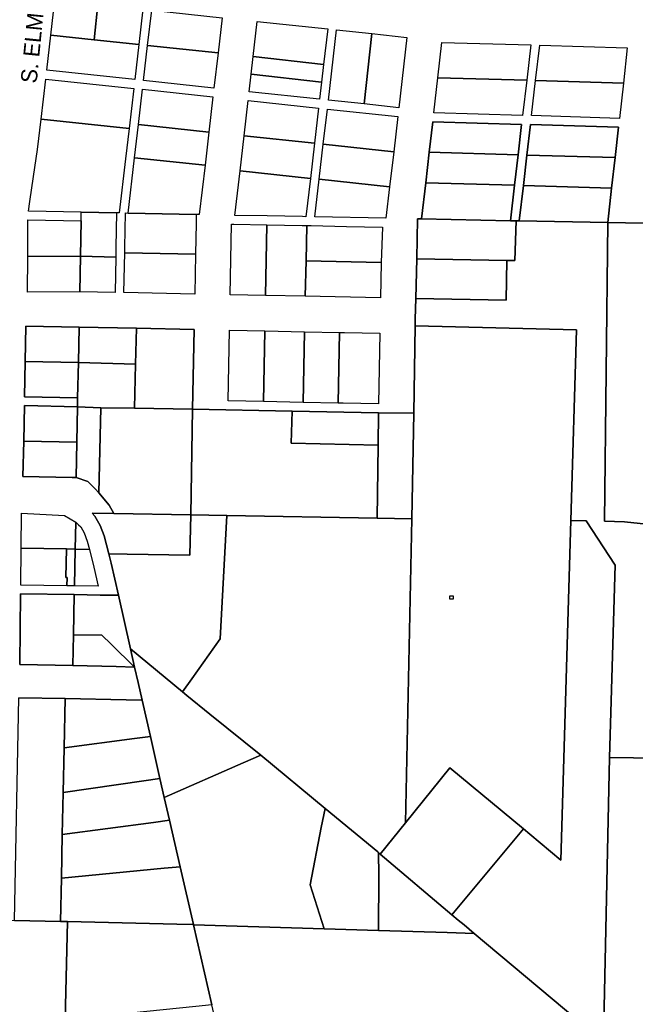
# Model space of a CAD drawing. Header units: feet. Extents: x 1267057 to 1687180, y 137439 to 673336.
# Tile 99 of 159: x 1334519 to 1335667, y 436612 to 438448. Entities that reach past the tile are written whole.
import ezdxf
from ezdxf.enums import TextEntityAlignment as Align

# ---------------------------------------------------------------- set-up
doc = ezdxf.new("R2010")
doc.units = ezdxf.units.FT
doc.header["$MEASUREMENT"] = 0
doc.layers.add('mercercounty', color=247, linetype='Continuous')
doc.layers.add('MOT-PHASE 2', color=5, linetype='Continuous')
doc.styles.add('Slanted-Normal', font='font31.shx', dxfattribs={"height": 0.14})

msp = doc.modelspace()

# ---------------------------------------------------------------- linework, layer by layer
at = {"layer": 'mercercounty'}
for points in [[(1334577.2, 438419.2), (1334584.8, 438484.8), (1334665.1, 438476.2), (1334748.9, 438467.3), (1334741.3, 438401.8), (1334733.7, 438336.2), (1334569.6, 438353.6), (1334577.2, 438419.2)], [(1334665.1, 438476.2), (1334658.2, 438410.6), (1334577.2, 438419.2), (1334584.8, 438484.8), (1334665.1, 438476.2)], [(1334665.1, 438476.2), (1334748.9, 438467.3), (1334741.3, 438401.8), (1334658.2, 438410.6), (1334665.1, 438476.2)], [(1334757.7, 438400), (1334765.3, 438465.6), (1334896.6, 438451.6), (1334889, 438386.1), (1334881.4, 438320.5), (1334750.1, 438334.4), (1334757.7, 438400)], [(1334889, 438386.1), (1334757.7, 438400), (1334765.3, 438465.6), (1334896.6, 438451.6), (1334889, 438386.1)], [(1334950.8, 438346.6), (1334954.6, 438379.1), (1334962.2, 438444.6), (1335093.5, 438430.7), (1335085.8, 438364.4), (1335082, 438331.7), (1335078.3, 438299.6), (1334947, 438313.5), (1334950.8, 438346.6)], [(1335085.8, 438364.4), (1334954.6, 438379.1), (1334962.2, 438444.6), (1335093.5, 438430.7), (1335085.8, 438364.4)], [(1334577.2, 438419.2), (1334658.2, 438410.6), (1334741.3, 438401.8), (1334733.7, 438336.2), (1334569.6, 438353.6), (1334577.2, 438419.2)], [(1335161.1, 438290.8), (1335094.7, 438297.8), (1335109.9, 438428.9), (1335175.4, 438422), (1335161.1, 438290.8)], [(1335175.4, 438422), (1335241.1, 438415), (1335225.9, 438283.9), (1335161.1, 438290.8), (1335094.7, 438297.8), (1335109.9, 438428.9), (1335175.4, 438422)], [(1335175.4, 438422), (1335241.1, 438415), (1335225.9, 438283.9), (1335161.1, 438290.8), (1335175.4, 438422)], [(1334889, 438386.1), (1334881.4, 438320.5), (1334750.1, 438334.4), (1334757.7, 438400), (1334889, 438386.1)], [(1335464.4, 438335), (1335456.8, 438269.2), (1335291.2, 438274), (1335298.9, 438339.8), (1335306.5, 438405.6), (1335472, 438400.8), (1335464.4, 438335)], [(1335464.4, 438335), (1335298.9, 438339.8), (1335306.5, 438405.6), (1335472, 438400.8), (1335464.4, 438335)], [(1335481, 438334.5), (1335488.6, 438400.2), (1335652, 438395.6), (1335644.7, 438329.8), (1335637.3, 438264), (1335473.4, 438269), (1335481, 438334.5)], [(1335644.7, 438329.8), (1335481, 438334.5), (1335488.6, 438400.2), (1335652, 438395.6), (1335644.7, 438329.8)], [(1334950.8, 438346.6), (1334954.6, 438379.1), (1335085.8, 438364.4), (1335082, 438331.7), (1334950.8, 438346.6)], [(1335082, 438331.7), (1335078.3, 438299.6), (1334947, 438313.5), (1334950.8, 438346.6), (1335082, 438331.7)], [(1334633.9, 438089.1), (1334535.8, 438091.1), (1334538.1, 438108.8), (1334545.1, 438155.6), (1334552.5, 438206.1), (1334559, 438262.2), (1334567.7, 438337.2), (1334731.8, 438319.8), (1334723.2, 438245.3), (1334716.6, 438188.7), (1334704.9, 438087.7), (1334704.9, 438087.7), (1334699.9, 438087.9), (1334698.7, 438023.8), (1334698.3, 438005.3), (1334697, 437939.3), (1334631, 437940.7), (1334533.6, 437940), (1334534.5, 438006.5), (1334534.6, 438074.6), (1334633.6, 438072.6), (1334633.9, 438089.1)], [(1334723.2, 438245.3), (1334559, 438262.2), (1334567.7, 438337.2), (1334731.8, 438319.8), (1334723.2, 438245.3)], [(1335464.4, 438335), (1335456.8, 438269.2), (1335291.2, 438274), (1335298.9, 438339.8), (1335464.4, 438335)], [(1335644.7, 438329.8), (1335637.3, 438264), (1335473.4, 438269), (1335481, 438334.5), (1335644.7, 438329.8)], [(1334864.7, 438176.4), (1334854, 438084.7), (1334848.4, 438084.8), (1334848.1, 438068.3), (1334846.9, 438010.5), (1334845.5, 437936.3), (1334713.5, 437939), (1334715, 438013), (1334715.1, 438023), (1334716.4, 438087.5), (1334721.5, 438087.4), (1334733.4, 438190.3), (1334740.6, 438252.5), (1334748.2, 438318.1), (1334879.5, 438304.1), (1334871.9, 438238.5), (1334864.7, 438176.4)], [(1334871.9, 438238.5), (1334740.6, 438252.5), (1334748.2, 438318.1), (1334879.5, 438304.1), (1334871.9, 438238.5)], [(1335061.2, 438152), (1335052.9, 438080.6), (1335046.3, 438080.8), (1334980.3, 438082.1), (1334920.3, 438083), (1334929.9, 438166), (1334937.5, 438231.6), (1334945.1, 438297.1), (1335076.4, 438283.2), (1335068.7, 438217.6), (1335061.2, 438152)], [(1335068.7, 438217.6), (1334937.5, 438231.6), (1334945.1, 438297.1), (1335076.4, 438283.2), (1335068.7, 438217.6)], [(1335077.6, 438150.3), (1335085.1, 438215.9), (1335092.8, 438281.4), (1335224, 438267.5), (1335216.4, 438201.8), (1335208.9, 438136.3), (1335202, 438077.6), (1335069.5, 438080.3), (1335077.6, 438150.3)], [(1335085.1, 438215.9), (1335092.8, 438281.4), (1335224, 438267.5), (1335216.4, 438201.8), (1335085.1, 438215.9)], [(1334699.9, 438087.9), (1334633.9, 438089.1), (1334535.8, 438091.1), (1334538.1, 438108.8), (1334545.1, 438155.6), (1334552.5, 438206.1), (1334559, 438262.2), (1334723.2, 438245.3), (1334716.6, 438188.7), (1334704.9, 438087.7), (1334704.9, 438087.7), (1334699.9, 438087.9)], [(1334864.7, 438176.4), (1334733.4, 438190.3), (1334740.6, 438252.5), (1334871.9, 438238.5), (1334864.7, 438176.4)], [(1335282.7, 438200.7), (1335289.3, 438257.5), (1335454.9, 438252.7), (1335448.3, 438195.9), (1335282.7, 438200.7)], [(1335464.9, 438195.4), (1335471.4, 438252.3), (1335635.4, 438247.5), (1335629.1, 438190.8), (1335464.9, 438195.4)], [(1335068.7, 438217.6), (1335061.2, 438152), (1334929.9, 438166), (1334937.5, 438231.6), (1335068.7, 438217.6)], [(1335085.1, 438215.9), (1335216.4, 438201.8), (1335208.9, 438136.3), (1335077.6, 438150.3), (1335085.1, 438215.9)], [(1335282.7, 438200.7), (1335448.3, 438195.9), (1335441.7, 438139.1), (1335276.2, 438143.9), (1335282.7, 438200.7)], [(1335622.7, 438133.9), (1335458.3, 438138.6), (1335464.9, 438195.4), (1335629.1, 438190.8), (1335622.7, 438133.9)], [(1334864.7, 438176.4), (1334854, 438084.7), (1334848.4, 438084.8), (1334721.5, 438087.4), (1334733.4, 438190.3), (1334864.7, 438176.4)], [(1335061.2, 438152), (1335052.9, 438080.6), (1335046.3, 438080.8), (1334980.3, 438082.1), (1334920.3, 438083), (1334929.9, 438166), (1335061.2, 438152)], [(1335208.9, 438136.3), (1335202, 438077.6), (1335069.5, 438080.3), (1335077.6, 438150.3), (1335208.9, 438136.3)], [(1335268.3, 438076.3), (1335276.2, 438143.9), (1335441.7, 438139.1), (1335434.1, 438073.1), (1335268.3, 438076.3)], [(1335450.6, 438072.8), (1335458.3, 438138.6), (1335622.7, 438133.9), (1335615.5, 438069.7), (1335450.6, 438072.8)], [(1334633.9, 438089.1), (1334699.9, 438087.9), (1334698.7, 438023.8), (1334698.3, 438005.3), (1334632.3, 438006.7), (1334633.6, 438072.6), (1334633.9, 438089.1)], [(1334848.4, 438084.8), (1334848.1, 438068.3), (1334846.9, 438010.5), (1334715, 438013), (1334715.1, 438023), (1334716.4, 438087.5), (1334721.5, 438087.4), (1334848.4, 438084.8)], [(1334632.3, 438006.7), (1334534.5, 438006.5), (1334534.6, 438074.6), (1334633.6, 438072.6), (1334632.3, 438006.7)], [(1335051.2, 437932.1), (1334977.5, 437933.6), (1334911.5, 437935), (1334914, 438066.9), (1334918.4, 438066.9), (1334980, 438065.6), (1335046, 438064.3), (1335054.3, 438064.1), (1335062.5, 438063.9), (1335128.5, 438062.6), (1335195.3, 438060.8), (1335193.2, 437995.3), (1335191.9, 437929.3), (1335051.2, 437932.1)], [(1334980, 438065.6), (1334977.5, 437933.6), (1334911.5, 437935), (1334914, 438066.9), (1334918.4, 438066.9), (1334980, 438065.6)], [(1334977.5, 437933.6), (1334980, 438065.6), (1335046, 438064.3), (1335054.3, 438064.1), (1335053.1, 437998.1), (1335051.2, 437932.1), (1334977.5, 437933.6)], [(1335450.6, 438072.8), (1335615.5, 438069.7), (1335609.6, 437512.5), (1335646.9, 437511.6), (1335985.5, 437475.3), (1335976.2, 437066.9), (1335619.1, 437071.8), (1335629.4, 437430.7), (1335575.5, 437513.3), (1335546.9, 437514), (1335557.4, 437869.5), (1335256.3, 437877.1), (1335256.4, 437889.7), (1335257.9, 437928.2), (1335425.9, 437925), (1335427.3, 437999), (1335442.1, 437998.7), (1335444.7, 438072.9), (1335450.6, 438072.8)], [(1335268.3, 438076.3), (1335434.1, 438073.1), (1335444.7, 438072.9), (1335442.1, 437998.7), (1335427.3, 437999), (1335259.8, 438002.2), (1335260.8, 438076.4), (1335268.3, 438076.3)], [(1335681.7, 438068.4), (1335830.3, 438065.5), (1335846.7, 438065.2), (1335995.4, 438062.4), (1335997.3, 438062.4), (1335993, 437951.4), (1335990.5, 437755.4), (1335987.9, 437610.8), (1335985.5, 437475.3), (1335646.9, 437511.6), (1335609.6, 437512.5), (1335615.5, 438069.7), (1335681.7, 438068.4)], [(1335053.1, 437998.1), (1335054.3, 438064.1), (1335062.5, 438063.9), (1335128.5, 438062.6), (1335195.3, 438060.8), (1335193.2, 437995.3), (1335053.1, 437998.1)], [(1334715, 438013), (1334846.9, 438010.5), (1334845.5, 437936.3), (1334713.5, 437939), (1334715, 438013)], [(1334631, 437940.7), (1334533.6, 437940), (1334534.5, 438006.5), (1334632.3, 438006.7), (1334631, 437940.7)], [(1334632.3, 438006.7), (1334698.3, 438005.3), (1334697, 437939.3), (1334631, 437940.7), (1334632.3, 438006.7)], [(1335193.2, 437995.3), (1335191.9, 437929.3), (1335051.2, 437932.1), (1335053.1, 437998.1), (1335193.2, 437995.3)], [(1335257.9, 437928.2), (1335259.8, 438002.2), (1335427.3, 437999), (1335425.9, 437925), (1335257.9, 437928.2)], [(1334529.5, 437810.7), (1334530.8, 437876.7), (1334629.8, 437874.7), (1334628.5, 437808.7), (1334529.5, 437810.7)], [(1334628.5, 437808.7), (1334629.8, 437874.7), (1334736.8, 437872.5), (1334735.3, 437805.7), (1334628.5, 437808.7)], [(1334841.3, 437721.9), (1334733.4, 437723.4), (1334735.3, 437805.7), (1334736.8, 437872.5), (1334844.2, 437870.3), (1334841.3, 437721.9)], [(1334973.6, 437735.7), (1334907.6, 437737), (1334910.2, 437869), (1334976.2, 437867.6), (1334973.6, 437735.7)], [(1335113.1, 437732.8), (1335047.9, 437734.2), (1334973.6, 437735.7), (1334907.6, 437737), (1334910.2, 437869), (1334976.2, 437867.6), (1335050.4, 437866.1), (1335115.7, 437864.8), (1335124.7, 437864.6), (1335190.6, 437863.3), (1335188.1, 437731.3), (1335122.1, 437732.7), (1335113.1, 437732.8)], [(1334976.2, 437867.6), (1335050.4, 437866.1), (1335047.9, 437734.2), (1334973.6, 437735.7), (1334976.2, 437867.6)], [(1335113.1, 437732.8), (1335047.9, 437734.2), (1335050.4, 437866.1), (1335115.7, 437864.8), (1335113.1, 437732.8)], [(1335113.1, 437732.8), (1335115.7, 437864.8), (1335124.7, 437864.6), (1335190.6, 437863.3), (1335188.1, 437731.3), (1335122.1, 437732.7), (1335113.1, 437732.8)], [(1335256.3, 437877.1), (1335557.4, 437869.5), (1335546.9, 437514), (1335528.3, 436880.8), (1335470.1, 436929.1), (1335458.3, 436938.9), (1335321.3, 437052.5), (1335238.7, 436950.4), (1335250, 437517.4), (1335253.8, 437714.3), (1335256.3, 437877.1)], [(1334628.5, 437808.7), (1334627.2, 437742.7), (1334528.2, 437744.7), (1334529.5, 437810.7), (1334628.5, 437808.7)], [(1334628.5, 437808.7), (1334735.3, 437805.7), (1334733.4, 437723.4), (1334670.4, 437724.1), (1334626.9, 437726.2), (1334627.2, 437742.7), (1334628.5, 437808.7)], [(1334626.9, 437726.2), (1334625.6, 437660.2), (1334526.6, 437662.2), (1334527.9, 437728.2), (1334626.9, 437726.2)], [(1334625.6, 437660.2), (1334626.9, 437726.2), (1334670.4, 437724.1), (1334666.7, 437565.7), (1334659.6, 437573.3), (1334646, 437586.7), (1334624.3, 437594.2), (1334625.6, 437660.2)], [(1334733.4, 437723.4), (1334841.3, 437721.9), (1334838.5, 437524.4), (1334694.8, 437526.8), (1334685.9, 437542.7), (1334666.7, 437565.7), (1334670.4, 437724.1), (1334733.4, 437723.4)], [(1335027.2, 437718.1), (1335025.2, 437658.1), (1335187.3, 437654.8), (1335185.4, 437518.5), (1334905.2, 437523.3), (1334838.5, 437524.4), (1334841.3, 437721.9), (1335027.2, 437718.1)], [(1335027.2, 437718.1), (1335188.1, 437714.8), (1335187.3, 437654.8), (1335025.2, 437658.1), (1335027.2, 437718.1)], [(1335187.3, 437654.8), (1335188.1, 437714.8), (1335253.8, 437714.3), (1335250, 437517.4), (1335185.4, 437518.5), (1335187.3, 437654.8)], [(1334624.3, 437594.2), (1334617.2, 437594.4), (1334525.3, 437596.2), (1334526.6, 437662.2), (1334625.6, 437660.2), (1334624.3, 437594.2)], [(1334623.6, 437511.1), (1334626.3, 437508.7), (1334628.6, 437506.2), (1334633, 437502), (1334639.4, 437490.7), (1334645.2, 437475.3), (1334649.1, 437460.2), (1334657.6, 437426.8), (1334665.5, 437391.5), (1334621.1, 437392.2), (1334607.3, 437392.4), (1334521, 437393.6), (1334521.8, 437462.5), (1334522.6, 437527.4), (1334603, 437523.5), (1334623.6, 437511.1)], [(1334521.8, 437462.5), (1334522.6, 437527.4), (1334603, 437523.5), (1334623.6, 437511.1), (1334622.6, 437460.6), (1334606.7, 437460.9), (1334521.8, 437462.5)], [(1334694.8, 437526.8), (1334838.5, 437524.4), (1334836.4, 437449.4), (1334719.5, 437451.4), (1334685.2, 437452), (1334676.7, 437485.3), (1334669.3, 437504.7), (1334659.4, 437522.3), (1334654.1, 437527.5), (1334694.8, 437526.8)], [(1334822.9, 437194.3), (1334725.7, 437274.5), (1334703.2, 437374.5), (1334689.7, 437434.5), (1334685.2, 437452), (1334719.5, 437451.4), (1334836.4, 437449.4), (1334838.5, 437524.4), (1334905.2, 437523.3), (1334893.2, 437293.5), (1334839.9, 437218.5), (1334822.9, 437194.3)], [(1334905.2, 437523.3), (1335185.4, 437518.5), (1335250, 437517.4), (1335238.7, 436950.4), (1335191.5, 436891.9), (1335188.3, 436894.6), (1335186.7, 436895.9), (1335088.8, 436976.7), (1334968.5, 437076.3), (1334873.7, 437153), (1334831, 437187.5), (1334822.9, 437194.3), (1334839.9, 437218.5), (1334893.2, 437293.5), (1334905.2, 437523.3)], [(1335607.4, 436541.7), (1335366.7, 436744.1), (1335347.6, 436760.2), (1335336.7, 436768.9), (1335325, 436778.9), (1335458.3, 436938.9), (1335470.1, 436929.1), (1335528.3, 436880.8), (1335546.9, 437514), (1335575.5, 437513.3), (1335629.4, 437430.7), (1335619.1, 437071.8), (1335608.2, 436576.3), (1335607.4, 436541.7)], [(1334649.1, 437460.2), (1334622.6, 437460.6), (1334623.6, 437511.1), (1334626.3, 437508.7), (1334628.6, 437506.2), (1334633, 437502), (1334639.4, 437490.7), (1334645.2, 437475.3), (1334649.1, 437460.2)], [(1334606.7, 437460.9), (1334605.1, 437407.4), (1334607.7, 437407.4), (1334607.3, 437392.4), (1334521, 437393.6), (1334521.8, 437462.5), (1334606.7, 437460.9)], [(1334606.7, 437460.9), (1334622.6, 437460.6), (1334621.1, 437392.2), (1334607.3, 437392.4), (1334607.7, 437407.4), (1334605.1, 437407.4), (1334606.7, 437460.9)], [(1334622.6, 437460.6), (1334649.1, 437460.2), (1334657.6, 437426.8), (1334665.5, 437391.5), (1334621.1, 437392.2), (1334622.6, 437460.6)], [(1334619.4, 437300.5), (1334618.1, 437243.3), (1334519.4, 437245.5), (1334520.9, 437377.1), (1334620.8, 437375.7), (1334619.4, 437300.5)], [(1334619.4, 437300.5), (1334620.8, 437375.7), (1334669.3, 437375), (1334703.2, 437374.5), (1334725.7, 437274.5), (1334733.3, 437240.7), (1334689.9, 437283.3), (1334672.1, 437300), (1334619.4, 437300.5)], [(1335327.6, 437373.6), (1335327.6, 437367.6), (1335320.8, 437367.6), (1335320.8, 437373.6), (1335327.6, 437373.6)], [(1334733.3, 437240.7), (1334699.3, 437241.5), (1334618.1, 437243.3), (1334619.4, 437300.5), (1334672.1, 437300), (1334689.9, 437283.3), (1334733.3, 437240.7)], [(1334780.7, 437033), (1334762.8, 437111), (1334747.3, 437179.1), (1334739.8, 437211.7), (1334733.3, 437240.7), (1334725.7, 437274.5), (1334822.9, 437194.3), (1334831, 437187.5), (1334873.7, 437153), (1334968.5, 437076.3), (1334936.1, 437062.1), (1334788.8, 436997.7), (1334780.7, 437033)], [(1334596.8, 436847.3), (1334595.2, 436766.2), (1334509.2, 436768.2), (1334517.3, 437183.4), (1334603.8, 437182.1), (1334601.9, 437090.1), (1334600.2, 437006.6), (1334598.5, 436928.2), (1334596.8, 436847.3)], [(1334601.9, 437090.1), (1334603.8, 437182.1), (1334717.5, 437179.8), (1334747.3, 437179.1), (1334762.8, 437111), (1334733.5, 437107.2), (1334601.9, 437090.1)], [(1334601.9, 437090.1), (1334733.5, 437107.2), (1334762.8, 437111), (1334780.7, 437033), (1334750.9, 437028.7), (1334600.2, 437006.6), (1334601.9, 437090.1)], [(1334843, 436760.5), (1334818.3, 436868.2), (1334798.5, 436955), (1334788.8, 436997.7), (1334936.1, 437062.1), (1334968.5, 437076.3), (1335088.8, 436976.7), (1335081.3, 436941.2), (1335060.9, 436834.7), (1335087, 436752.5), (1334843.1, 436759.8), (1334843, 436760.5)], [(1335458.3, 436938.9), (1335325, 436778.9), (1335191.5, 436891.9), (1335238.7, 436950.4), (1335321.3, 437052.5), (1335458.3, 436938.9)], [(1334600.2, 437006.6), (1334750.9, 437028.7), (1334780.7, 437033), (1334788.8, 436997.7), (1334798.5, 436955), (1334768.6, 436951), (1334598.5, 436928.2), (1334600.2, 437006.6)], [(1335188.1, 436749.5), (1335087, 436752.5), (1335060.9, 436834.7), (1335081.3, 436941.2), (1335088.8, 436976.7), (1335186.7, 436895.9), (1335188.3, 436894.6), (1335188.5, 436852), (1335188.1, 436749.5)], [(1334596.8, 436847.3), (1334598.5, 436928.2), (1334768.6, 436951), (1334798.5, 436955), (1334818.3, 436868.2), (1334788.7, 436865.4), (1334596.8, 436847.3)], [(1335188.3, 436894.6), (1335191.5, 436891.9), (1335325, 436778.9), (1335336.7, 436768.9), (1335347.6, 436760.2), (1335366.7, 436744.1), (1335316.2, 436745.7), (1335188.1, 436749.5), (1335188.5, 436852), (1335188.3, 436894.6)], [(1334596.8, 436847.3), (1334788.7, 436865.4), (1334818.3, 436868.2), (1334843, 436760.5), (1334812, 436761.2), (1334608.2, 436765.9), (1334595.2, 436766.2), (1334596.8, 436847.3)], [(1334476.2, 436768.9), (1334509.2, 436768.2), (1334595.2, 436766.2), (1334608.2, 436765.9), (1334604.1, 436582.5), (1334603.7, 436562.8), (1333997, 436579.3), (1333648, 436589.2), (1333655.8, 436787.8), (1333765.3, 436785.3), (1333839.5, 436783.6), (1333913.8, 436781.9), (1333988, 436780.2), (1334011.9, 436779.6), (1334062.3, 436778.5), (1334140.2, 436776.7), (1334200.3, 436775.3), (1334260.2, 436773.9), (1334270.2, 436773.7), (1334476.2, 436768.9)], [(1334843, 436760.5), (1334843.1, 436759.8), (1334877.6, 436610.5), (1334847.5, 436607.4), (1334604.1, 436582.5), (1334608.2, 436765.9), (1334812, 436761.2), (1334843, 436760.5)], [(1335087, 436752.5), (1335188.1, 436749.5), (1335316.2, 436745.7), (1335366.7, 436744.1), (1335607.4, 436541.7), (1335606.4, 436499.1), (1335605.4, 436459.3), (1334940.6, 436470.2), (1334909.8, 436470.7), (1334887.4, 436567.9), (1334877.6, 436610.5), (1334843.1, 436759.8), (1335087, 436752.5)]]:
    msp.add_lwpolyline(points, close=True, dxfattribs=at)
for points in [[(1335681.7, 438068.4), (1335615.5, 438069.7), (1335622.7, 438133.9), (1335629.1, 438190.8), (1335635.4, 438247.5), (1335471.4, 438252.3), (1335464.9, 438195.4), (1335458.3, 438138.6), (1335450.6, 438072.8), (1335444.7, 438072.9), (1335434.1, 438073.1), (1335441.7, 438139.1), (1335448.3, 438195.9), (1335454.9, 438252.7), (1335289.3, 438257.5), (1335282.7, 438200.7), (1335276.2, 438143.9), (1335268.3, 438076.3), (1335260.8, 438076.4), (1335259.8, 438002.2), (1335257.9, 437928.2), (1335256.4, 437889.7), (1335256.3, 437877.1), (1335253.8, 437714.3), (1335188.1, 437714.8), (1335027.2, 437718.1), (1334841.3, 437721.9), (1334844.2, 437870.3), (1334736.8, 437872.5), (1334629.8, 437874.7), (1334530.8, 437876.7), (1334529.5, 437810.7), (1334528.2, 437744.7), (1334627.2, 437742.7), (1334626.9, 437726.2), (1334527.9, 437728.2), (1334526.6, 437662.2), (1334525.3, 437596.2), (1334617.2, 437594.4), (1334624.3, 437594.2), (1334646, 437586.7), (1334659.6, 437573.3), (1334666.7, 437565.7), (1334685.9, 437542.7), (1334694.8, 437526.8), (1334654.1, 437527.5), (1334659.4, 437522.3), (1334669.3, 437504.7), (1334676.7, 437485.3), (1334685.2, 437452), (1334689.7, 437434.5), (1334703.2, 437374.5), (1334669.3, 437375), (1334620.8, 437375.7), (1334520.9, 437377.1), (1334519.4, 437245.5), (1334618.1, 437243.3), (1334699.3, 437241.5), (1334733.3, 437240.7), (1334739.8, 437211.7), (1334747.3, 437179.1), (1334717.5, 437179.8), (1334603.8, 437182.1), (1334517.3, 437183.4)], [(1336616.1, 435688.5), (1336536.4, 435754.2), (1335947.1, 436248.8), (1335769.1, 436402.2), (1335607.4, 436541.7), (1335608.2, 436576.3), (1335619.1, 437071.8), (1335976.2, 437066.9), (1335985.5, 437475.3), (1335999.8, 437475.1), (1336100.1, 437474.1), (1336269.6, 437472.3), (1336394.2, 437471), (1336543.8, 437469.5), (1336658.4, 437468.3)]]:
    msp.add_lwpolyline(points, dxfattribs=at)

# ---------------------------------------------------------------- texts
at = {"layer": 'MOT-PHASE 2', "style": 'Slanted-Normal'}
msp.add_text('S. ELM STREET (S.R. 49)', height=30, rotation=84.3802, dxfattribs=at).set_placement((1334558.9, 438565), align=Align.MIDDLE_CENTER)

doc.saveas('drawing.dxf')
